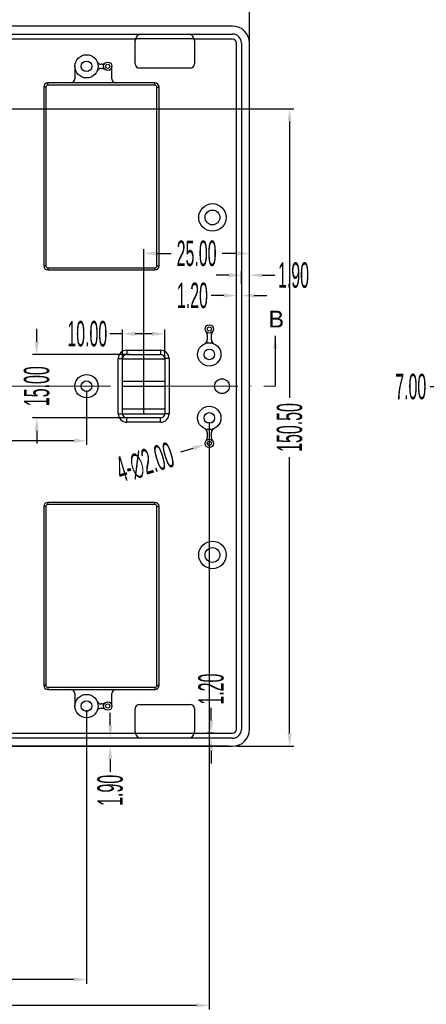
# Model space of a CAD drawing. Header units: millimetres. Extents: x 4152 to 5131, y 2288 to 2980.
# Tile 11 of 14: x 4554 to 4650, y 2598 to 2831. Entities that reach past the tile are written whole.
import ezdxf

# ---------------------------------------------------------------- set-up
doc = ezdxf.new("R2010")
doc.units = ezdxf.units.MM
doc.linetypes.add('ACAD_ISO04W100', pattern=[30, 24, -3, 0, -3])
doc.linetypes.add('CENTERLINE', pattern=[30, 12, -1.5, 3, -1.5, 12])
doc.layers.add('框', color=1, linetype='CENTERLINE', lineweight=5)
doc.styles.add('SLDTEXTSTYLE1', font='TXT', dxfattribs={"width": 0.469})
doc.styles.get("Standard").update_dxf_attribs({"font": 'arial.ttf'})
doc.dimstyles.new('副本 SLDDIMSTYLE1', dxfattribs={"dimtxt": 6, "dimasz": 3, "dimexe": 1, "dimexo": 1, "dimgap": 0.875, "dimtad": 0, "dimrnd": 1e-09, "dimzin": 4, "dimdsep": 46, "dimtxsty": 'SLDTEXTSTYLE1', "dimcen": 0.09, "dimclrd": 4, "dimclre": 4, "dimclrt": 6, "dimadec": 0, "dimazin": 0, "dimtfac": 1, "dimtofl": 0, "dimtmove": 0, "dimatfit": 3, "dimfxl": 1, "dimtolj": 1, "dimtzin": 12, "dimarcsym": 0})

# ---------------------------------------------------------------- blocks, each defined once
blk = doc.blocks.new('*D407')
at = {"color": 4, "lineweight": -2, "transparency": 16777216}
for p, q in [((4438.09, 2825.5), (4438.09, 2855.85)), ((4441.09, 2854.85), (4516.35, 2854.85)), ((4605.09, 2854.85), (4529.83, 2854.85)), ((4608.09, 2825.5), (4608.09, 2855.85))]:
    blk.add_line(p, q, dxfattribs=at)
at = {"color": 4, "transparency": 16777216}
for points in [[(4441.09, 2855.35), (4441.09, 2854.35), (4438.09, 2854.85)], [(4605.09, 2855.35), (4605.09, 2854.35), (4608.09, 2854.85)]]:
    blk.add_solid(points, dxfattribs=at)
at = {"layer": 'Defpoints', "color": 0, "transparency": 16777216}
for p in [(4608.09, 2854.85), (4438.09, 2824.5), (4608.09, 2824.5)]:
    blk.add_point(p, dxfattribs=at)
at = {"color": 6, "transparency": 16777216, "insert": (4523.09, 2854.85), "char_height": 6, "attachment_point": 5, "style": 'SLDTEXTSTYLE1'}
blk.add_mtext('\\A1;170.00', dxfattribs=at)
blk = doc.blocks.new('*D431')
at = {"color": 4, "lineweight": -2, "transparency": 16777216}
for p, q in [((4591.89, 2728.66), (4594.76, 2729.53)), ((4598.5, 2730.68), (4598.68, 2730.68)), ((4598.59, 2730.59), (4598.59, 2730.77))]:
    blk.add_line(p, q, dxfattribs=at)
at = {"color": 4, "transparency": 16777216}
blk.add_solid([(4594.62, 2730), (4594.9, 2729.05), (4597.63, 2730.39)], dxfattribs=at)
at = {"layer": 'Defpoints', "color": 0, "transparency": 16777216}
for p in [(4599.55, 2730.97), (4597.63, 2730.39)]:
    blk.add_point(p, dxfattribs=at)
at = {"color": 6, "transparency": 16777216, "insert": (4583.42, 2726.1), "char_height": 6, "attachment_point": 5, "rotation": 16.7878, "style": 'SLDTEXTSTYLE1'}
blk.add_mtext('\\A1;4-∅2.00', dxfattribs=at)
blk = doc.blocks.new('*D433')
at = {"color": 4, "lineweight": -2, "transparency": 16777216}
for p, q in [((4523, 2784.68), (4523.18, 2784.68)), ((4523.09, 2784.59), (4523.09, 2784.77)), ((4530.78, 2780.51), (4528.14, 2781.94))]:
    blk.add_line(p, q, dxfattribs=at)
at = {"color": 4, "transparency": 16777216}
blk.add_solid([(4528.38, 2782.38), (4527.9, 2781.5), (4525.51, 2783.37)], dxfattribs=at)
at = {"layer": 'Defpoints', "color": 0, "transparency": 16777216}
for p in [(4520.67, 2785.99), (4525.51, 2783.37)]:
    blk.add_point(p, dxfattribs=at)
at = {"color": 6, "transparency": 16777216, "insert": (4539.58, 2775.72), "char_height": 6, "attachment_point": 5, "rotation": 331.4971, "style": 'SLDTEXTSTYLE1'}
blk.add_mtext('\\A1;16-∅5.50', dxfattribs=at)
blk = doc.blocks.new('*D437')
at = {"color": 4, "lineweight": -2, "transparency": 16777216}
for p, q in [((4653.79, 2744.06), (4650.79, 2744.06)), ((4656.79, 2743.18), (4656.79, 2743.06)), ((4663.79, 2743.18), (4663.79, 2743.06)), ((4666.79, 2744.06), (4669.79, 2744.06))]:
    blk.add_line(p, q, dxfattribs=at)
at = {"color": 4, "transparency": 16777216}
for points in [[(4653.79, 2744.56), (4653.79, 2743.56), (4656.79, 2744.06)], [(4666.79, 2744.56), (4666.79, 2743.56), (4663.79, 2744.06)]]:
    blk.add_solid(points, dxfattribs=at)
at = {"layer": 'Defpoints', "color": 0, "transparency": 16777216}
for p in [(4656.79, 2744.18), (4656.79, 2744.06), (4663.79, 2744.18)]:
    blk.add_point(p, dxfattribs=at)
at = {"color": 6, "transparency": 16777216, "insert": (4646.17, 2744.06), "char_height": 6, "attachment_point": 5, "style": 'SLDTEXTSTYLE1'}
blk.add_mtext('\\A1;7.00', dxfattribs=at)
blk = doc.blocks.new('*D438')
at = {"color": 4, "lineweight": -2, "transparency": 16777216}
for p, q in [((4575.19, 2664.08), (4575.19, 2667.08)), ((4575.72, 2661.08), (4574.19, 2661.08)), ((4575.94, 2659.18), (4574.19, 2659.18)), ((4575.19, 2656.18), (4575.19, 2653.18))]:
    blk.add_line(p, q, dxfattribs=at)
at = {"color": 4, "transparency": 16777216}
for points in [[(4574.69, 2664.08), (4575.69, 2664.08), (4575.19, 2661.08)], [(4574.69, 2656.18), (4575.69, 2656.18), (4575.19, 2659.18)]]:
    blk.add_solid(points, dxfattribs=at)
at = {"layer": 'Defpoints', "color": 0, "transparency": 16777216}
for p in [(4575.19, 2659.18), (4576.72, 2661.08), (4576.94, 2659.18)]:
    blk.add_point(p, dxfattribs=at)
at = {"color": 6, "transparency": 16777216, "insert": (4575.19, 2648.79), "char_height": 6, "attachment_point": 5, "rotation": 90, "style": 'SLDTEXTSTYLE1'}
blk.add_mtext('\\A1;1.90', dxfattribs=at)
blk = doc.blocks.new('*D439')
at = {"color": 4, "lineweight": -2, "transparency": 16777216}
for p, q in [((4599.01, 2665.28), (4599.01, 2668.28)), ((4599.64, 2662.28), (4598.01, 2662.28)), ((4599.64, 2661.08), (4598.01, 2661.08)), ((4599.01, 2658.08), (4599.01, 2655.08))]:
    blk.add_line(p, q, dxfattribs=at)
at = {"color": 4, "transparency": 16777216}
for points in [[(4598.51, 2665.28), (4599.51, 2665.28), (4599.01, 2662.28)], [(4598.51, 2658.08), (4599.51, 2658.08), (4599.01, 2661.08)]]:
    blk.add_solid(points, dxfattribs=at)
at = {"layer": 'Defpoints', "color": 0, "transparency": 16777216}
for p in [(4599.01, 2662.28), (4600.64, 2662.28), (4600.64, 2661.08)]:
    blk.add_point(p, dxfattribs=at)
at = {"color": 6, "transparency": 16777216, "insert": (4599.01, 2672.67), "char_height": 6, "attachment_point": 5, "rotation": 90, "style": 'SLDTEXTSTYLE1'}
blk.add_mtext('\\A1;1.20', dxfattribs=at)
blk = doc.blocks.new('*D452')
at = {"color": 4, "lineweight": -2, "transparency": 16777216}
for p, q in [((4522.18, 2784.68), (4389.69, 2784.68)), ((4390.69, 2781.68), (4390.69, 2729.14)), ((4390.69, 2662.18), (4390.69, 2714.72)), ((4603.09, 2659.18), (4389.69, 2659.18))]:
    blk.add_line(p, q, dxfattribs=at)
at = {"color": 4, "transparency": 16777216}
for points in [[(4390.19, 2781.68), (4391.19, 2781.68), (4390.69, 2784.68)], [(4390.19, 2662.18), (4391.19, 2662.18), (4390.69, 2659.18)]]:
    blk.add_solid(points, dxfattribs=at)
at = {"layer": 'Defpoints', "color": 0, "transparency": 16777216}
for p in [(4390.69, 2784.68), (4523.18, 2784.68), (4604.09, 2659.18)]:
    blk.add_point(p, dxfattribs=at)
at = {"color": 6, "transparency": 16777216, "insert": (4390.69, 2721.93), "char_height": 6, "attachment_point": 5, "rotation": 90, "style": 'SLDTEXTSTYLE1'}
blk.add_mtext('\\A1;125.50', dxfattribs=at)
blk = doc.blocks.new('*D453')
at = {"color": 4, "lineweight": -2, "transparency": 16777216}
for p, q in [((4523.54, 2809.68), (4618.56, 2809.68)), ((4617.56, 2806.68), (4617.56, 2741.4)), ((4617.56, 2662.18), (4617.56, 2727.46)), ((4605.09, 2659.18), (4618.56, 2659.18))]:
    blk.add_line(p, q, dxfattribs=at)
at = {"color": 4, "transparency": 16777216}
for points in [[(4617.06, 2806.68), (4618.06, 2806.68), (4617.56, 2809.68)], [(4617.06, 2662.18), (4618.06, 2662.18), (4617.56, 2659.18)]]:
    blk.add_solid(points, dxfattribs=at)
at = {"layer": 'Defpoints', "color": 0, "transparency": 16777216}
for p in [(4522.54, 2809.68), (4604.09, 2659.18), (4617.56, 2659.18)]:
    blk.add_point(p, dxfattribs=at)
at = {"color": 6, "transparency": 16777216, "insert": (4617.56, 2734.43), "char_height": 6, "attachment_point": 5, "rotation": 90, "style": 'SLDTEXTSTYLE1'}
blk.add_mtext('\\A1;150.50', dxfattribs=at)
blk = doc.blocks.new('*D461')
at = {"color": 4, "lineweight": -2, "transparency": 16777216}
for p, q in [((4569.59, 2667.68), (4569.59, 2603.12)), ((4438.09, 2662.18), (4438.09, 2603.12)), ((4441.09, 2604.12), (4497.1, 2604.12)), ((4566.59, 2604.12), (4510.58, 2604.12))]:
    blk.add_line(p, q, dxfattribs=at)
at = {"color": 4, "transparency": 16777216}
for points in [[(4441.09, 2604.62), (4441.09, 2603.62), (4438.09, 2604.12)], [(4566.59, 2604.62), (4566.59, 2603.62), (4569.59, 2604.12)]]:
    blk.add_solid(points, dxfattribs=at)
at = {"layer": 'Defpoints', "color": 0, "transparency": 16777216}
for p in [(4569.59, 2668.68), (4438.09, 2663.18), (4569.59, 2604.12)]:
    blk.add_point(p, dxfattribs=at)
at = {"color": 6, "transparency": 16777216, "insert": (4503.84, 2604.12), "char_height": 6, "attachment_point": 5, "style": 'SLDTEXTSTYLE1'}
blk.add_mtext('\\A1;131.50', dxfattribs=at)
blk = doc.blocks.new('*D462')
at = {"color": 4, "lineweight": -2, "transparency": 16777216}
for p, q in [((4476.59, 2743.18), (4476.59, 2730.31)), ((4569.59, 2743.18), (4569.59, 2730.31)), ((4479.59, 2731.31), (4517.06, 2731.31)), ((4566.59, 2731.31), (4529.12, 2731.31))]:
    blk.add_line(p, q, dxfattribs=at)
at = {"color": 4, "transparency": 16777216}
for points in [[(4479.59, 2731.81), (4479.59, 2730.81), (4476.59, 2731.31)], [(4566.59, 2731.81), (4566.59, 2730.81), (4569.59, 2731.31)]]:
    blk.add_solid(points, dxfattribs=at)
at = {"layer": 'Defpoints', "color": 0, "transparency": 16777216}
for p in [(4476.59, 2744.18), (4569.59, 2744.18), (4569.59, 2731.31)]:
    blk.add_point(p, dxfattribs=at)
at = {"color": 6, "transparency": 16777216, "insert": (4523.09, 2731.31), "char_height": 6, "attachment_point": 5, "style": 'SLDTEXTSTYLE1'}
blk.add_mtext('\\A1;93.00', dxfattribs=at)
blk = doc.blocks.new('*D463')
at = {"color": 4, "lineweight": -2, "transparency": 16777216}
for p, q in [((4598.59, 2735.68), (4598.59, 2597.03)), ((4438.09, 2662.18), (4438.09, 2597.03)), ((4441.09, 2598.03), (4511.37, 2598.03)), ((4595.59, 2598.03), (4525.31, 2598.03))]:
    blk.add_line(p, q, dxfattribs=at)
at = {"color": 4, "transparency": 16777216}
for points in [[(4441.09, 2598.53), (4441.09, 2597.53), (4438.09, 2598.03)], [(4595.59, 2598.53), (4595.59, 2597.53), (4598.59, 2598.03)]]:
    blk.add_solid(points, dxfattribs=at)
at = {"layer": 'Defpoints', "color": 0, "transparency": 16777216}
for p in [(4598.59, 2736.68), (4438.09, 2663.18), (4438.09, 2598.03)]:
    blk.add_point(p, dxfattribs=at)
at = {"color": 6, "transparency": 16777216, "insert": (4518.34, 2598.03), "char_height": 6, "attachment_point": 5, "style": 'SLDTEXTSTYLE1'}
blk.add_mtext('\\A1;160.50', dxfattribs=at)
blk = doc.blocks.new('*D398')
at = {"color": 4, "lineweight": -2, "transparency": 16777216}
for p, q in [((4603.19, 2770.37), (4600.19, 2770.37)), ((4606.19, 2768.31), (4606.19, 2771.37)), ((4608.09, 2768.31), (4608.09, 2771.37)), ((4611.09, 2770.37), (4614.09, 2770.37))]:
    blk.add_line(p, q, dxfattribs=at)
at = {"color": 4, "transparency": 16777216}
for points in [[(4603.19, 2770.87), (4603.19, 2769.87), (4606.19, 2770.37)], [(4611.09, 2770.87), (4611.09, 2769.87), (4608.09, 2770.37)]]:
    blk.add_solid(points, dxfattribs=at)
at = {"layer": 'Defpoints', "color": 0, "transparency": 16777216}
for p in [(4608.09, 2770.37), (4606.19, 2767.31), (4608.09, 2767.31)]:
    blk.add_point(p, dxfattribs=at)
at = {"color": 6, "transparency": 16777216, "insert": (4618.48, 2770.37), "char_height": 6, "attachment_point": 5, "style": 'SLDTEXTSTYLE1'}
blk.add_mtext('\\A1;1.90', dxfattribs=at)
blk = doc.blocks.new('*D399')
at = {"color": 4, "lineweight": -2, "transparency": 16777216}
for p, q in [((4601.99, 2765.57), (4598.99, 2765.57)), ((4609.19, 2765.57), (4612.19, 2765.57))]:
    blk.add_line(p, q, dxfattribs=at)
at = {"color": 4, "transparency": 16777216}
for points in [[(4601.99, 2766.07), (4601.99, 2765.07), (4604.99, 2765.57)], [(4609.19, 2766.07), (4609.19, 2765.07), (4606.19, 2765.57)]]:
    blk.add_solid(points, dxfattribs=at)
at = {"layer": 'Defpoints', "color": 0, "transparency": 16777216}
for p in [(4604.99, 2765.57), (4604.99, 2765.57), (4606.19, 2765.57)]:
    blk.add_point(p, dxfattribs=at)
at = {"color": 6, "transparency": 16777216, "insert": (4594.6, 2765.57), "char_height": 6, "attachment_point": 5, "style": 'SLDTEXTSTYLE1'}
blk.add_mtext('\\A1;1.20', dxfattribs=at)
blk = doc.blocks.new('*D400')
at = {"color": 4, "lineweight": -2, "transparency": 16777216}
for p, q in [((4583.09, 2737.68), (4583.09, 2776.52)), ((4586.09, 2775.52), (4589.56, 2775.52)), ((4605.09, 2775.52), (4601.62, 2775.52)), ((4608.09, 2746.9), (4608.09, 2776.52))]:
    blk.add_line(p, q, dxfattribs=at)
at = {"color": 4, "transparency": 16777216}
for points in [[(4586.09, 2776.02), (4586.09, 2775.02), (4583.09, 2775.52)], [(4605.09, 2776.02), (4605.09, 2775.02), (4608.09, 2775.52)]]:
    blk.add_solid(points, dxfattribs=at)
at = {"layer": 'Defpoints', "color": 0, "transparency": 16777216}
for p in [(4583.09, 2775.52), (4608.09, 2745.9), (4583.09, 2736.68)]:
    blk.add_point(p, dxfattribs=at)
at = {"color": 6, "transparency": 16777216, "insert": (4595.59, 2775.52), "char_height": 6, "attachment_point": 5, "style": 'SLDTEXTSTYLE1'}
blk.add_mtext('\\A1;25.00', dxfattribs=at)
blk = doc.blocks.new('*D401')
at = {"color": 4, "lineweight": -2, "transparency": 16777216}
for p, q in [((4578.09, 2756.54), (4575.09, 2756.54)), ((4578.09, 2750.42), (4578.09, 2757.54)), ((4585.09, 2756.54), (4581.09, 2756.54)), ((4588.09, 2750.42), (4588.09, 2757.54))]:
    blk.add_line(p, q, dxfattribs=at)
at = {"color": 4, "transparency": 16777216}
for points in [[(4581.09, 2757.04), (4581.09, 2756.04), (4578.09, 2756.54)], [(4585.09, 2757.04), (4585.09, 2756.04), (4588.09, 2756.54)]]:
    blk.add_solid(points, dxfattribs=at)
at = {"layer": 'Defpoints', "color": 0, "transparency": 16777216}
for p in [(4578.09, 2756.54), (4578.09, 2749.42), (4588.09, 2749.42)]:
    blk.add_point(p, dxfattribs=at)
at = {"color": 6, "transparency": 16777216, "insert": (4569.76, 2756.54), "char_height": 6, "attachment_point": 5, "style": 'SLDTEXTSTYLE1'}
blk.add_mtext('\\A1;10.00', dxfattribs=at)
blk = doc.blocks.new('*D402')
at = {"color": 4, "lineweight": -2, "transparency": 16777216}
for p, q in [((4557.82, 2754.68), (4557.82, 2757.68)), ((4579.82, 2751.68), (4556.82, 2751.68)), ((4579.82, 2736.68), (4556.82, 2736.68)), ((4557.82, 2733.68), (4557.82, 2730.68))]:
    blk.add_line(p, q, dxfattribs=at)
at = {"color": 4, "transparency": 16777216}
for points in [[(4557.32, 2754.68), (4558.32, 2754.68), (4557.82, 2751.68)], [(4557.32, 2733.68), (4558.32, 2733.68), (4557.82, 2736.68)]]:
    blk.add_solid(points, dxfattribs=at)
at = {"layer": 'Defpoints', "color": 0, "transparency": 16777216}
for p in [(4580.82, 2751.68), (4557.82, 2736.68), (4580.82, 2736.68)]:
    blk.add_point(p, dxfattribs=at)
at = {"color": 6, "transparency": 16777216, "insert": (4557.82, 2744.18), "char_height": 6, "attachment_point": 5, "rotation": 90, "style": 'SLDTEXTSTYLE1'}
blk.add_mtext('\\A1;15.00', dxfattribs=at)

msp = doc.modelspace()

# ---------------------------------------------------------------- linework, layer by layer
at = {"color": 7, "linetype": 'Continuous'}
for p, q in [((4604.089, 2829.181), (4442.089, 2829.181)), ((4442.089, 2827.281), (4604.089, 2827.281)), ((4595.024, 2826.181), (4581.155, 2826.181)), ((4581.12, 2826.081), (4530.059, 2826.081)), ((4581.089, 2820.281), (4581.089, 2825.781)), ((4604.089, 2826.081), (4595.059, 2826.081)), ((4595.089, 2825.781), (4595.089, 2820.281)), ((4604.989, 2663.181), (4604.989, 2825.181)), ((4606.189, 2825.181), (4606.189, 2663.181)), ((4608.089, 2663.181), (4608.089, 2825.181)), ((4566.839, 2819.681), (4566.839, 2816.756)), ((4573.266, 2820.181), (4573.026, 2820.181)), ((4573.026, 2819.181), (4573.266, 2819.181)), ((4575.589, 2816.756), (4575.589, 2819.681)), ((4594.089, 2819.281), (4582.089, 2819.281)), ((4559.464, 2814.756), (4559.464, 2772.606)), ((4559.964, 2814.756), (4559.464, 2814.756)), ((4559.964, 2814.756), (4559.964, 2772.606)), ((4560.464, 2815.256), (4560.464, 2815.756)), ((4585.714, 2815.756), (4560.464, 2815.756)), ((4585.714, 2815.256), (4560.464, 2815.256)), ((4585.714, 2815.256), (4585.714, 2815.756)), ((4586.214, 2772.606), (4586.214, 2814.756)), ((4586.214, 2814.756), (4586.714, 2814.756)), ((4586.714, 2772.606), (4586.714, 2814.756)), ((4559.964, 2772.606), (4559.464, 2772.606)), ((4560.464, 2772.106), (4585.714, 2772.106)), ((4560.464, 2772.106), (4560.464, 2771.606)), ((4560.464, 2771.606), (4585.714, 2771.606)), ((4585.714, 2772.106), (4585.714, 2771.606)), ((4586.214, 2772.606), (4586.714, 2772.606)), ((4598.089, 2756.358), (4598.089, 2755.118)), ((4599.089, 2755.118), (4599.089, 2756.358)), ((4579.089, 2752.681), (4587.089, 2752.681)), ((4579.089, 2752.681), (4579.089, 2751.681)), ((4587.089, 2752.681), (4587.089, 2751.681)), ((4577.089, 2750.681), (4578.089, 2750.681)), ((4577.089, 2737.681), (4577.089, 2750.681)), ((4578.089, 2737.681), (4578.089, 2750.681)), ((4588.089, 2750.581), (4578.089, 2750.581)), ((4579.089, 2751.681), (4587.089, 2751.681)), ((4589.089, 2750.681), (4588.089, 2750.681)), ((4588.089, 2750.681), (4588.089, 2737.681)), ((4589.089, 2750.681), (4589.089, 2737.681)), ((4588.089, 2745.281), (4578.089, 2745.281)), ((4588.089, 2744.081), (4578.089, 2744.081)), ((4588.089, 2738.781), (4578.089, 2738.781)), ((4577.089, 2737.681), (4578.089, 2737.681)), ((4588.089, 2737.581), (4578.089, 2737.581)), ((4587.089, 2736.681), (4579.089, 2736.681)), ((4579.089, 2735.681), (4579.089, 2736.681)), ((4587.089, 2735.681), (4579.089, 2735.681)), ((4587.089, 2735.681), (4587.089, 2736.681)), ((4589.089, 2737.681), (4588.089, 2737.681)), ((4598.089, 2733.244), (4598.089, 2732.004)), ((4599.089, 2732.004), (4599.089, 2733.244)), ((4559.964, 2715.756), (4559.464, 2715.756)), ((4559.464, 2715.756), (4559.464, 2673.606)), ((4559.964, 2715.756), (4559.964, 2673.606)), ((4585.714, 2716.756), (4560.464, 2716.756)), ((4560.464, 2716.256), (4560.464, 2716.756)), ((4585.714, 2716.256), (4560.464, 2716.256)), ((4585.714, 2716.256), (4585.714, 2716.756)), ((4586.214, 2715.756), (4586.714, 2715.756)), ((4586.214, 2673.606), (4586.214, 2715.756)), ((4586.714, 2673.606), (4586.714, 2715.756)), ((4559.964, 2673.606), (4559.464, 2673.606)), ((4560.464, 2673.106), (4585.714, 2673.106)), ((4560.464, 2673.106), (4560.464, 2672.606)), ((4585.714, 2673.106), (4585.714, 2672.606)), ((4586.214, 2673.606), (4586.714, 2673.606)), ((4560.464, 2672.606), (4585.714, 2672.606)), ((4566.839, 2671.606), (4566.839, 2668.681)), ((4575.589, 2668.681), (4575.589, 2671.606)), ((4573.266, 2669.181), (4573.026, 2669.181)), ((4573.026, 2668.181), (4573.723, 2668.181)), ((4582.089, 2669.081), (4594.089, 2669.081)), ((4581.089, 2662.581), (4581.089, 2668.081)), ((4595.089, 2668.081), (4595.089, 2662.581)), ((4530.059, 2662.281), (4581.12, 2662.281)), ((4595.024, 2662.181), (4581.155, 2662.181)), ((4595.059, 2662.281), (4604.089, 2662.281)), ((4604.089, 2661.081), (4442.089, 2661.081)), ((4442.089, 2659.181), (4604.089, 2659.181))]:
    msp.add_line(p, q, dxfattribs=at)
for centre, radius in [((4569.589, 2819.681), 2.75), ((4569.589, 2819.681), 1.25), ((4574.589, 2819.681), 1), ((4574.589, 2819.681), 0.5), ((4599.339, 2784.014), 3.25), ((4599.339, 2784.014), 1.75), ((4598.589, 2757.681), 1), ((4598.589, 2757.681), 0.5), ((4598.589, 2751.681), 2.75), ((4598.589, 2751.681), 1.25), ((4569.589, 2744.181), 2.75), ((4569.589, 2744.181), 1.25), ((4601.588, 2744.181), 1.75), ((4598.589, 2736.681), 2.75), ((4598.589, 2736.681), 1.25), ((4598.589, 2730.681), 1), ((4598.589, 2730.681), 0.5), ((4599.339, 2704.348), 3.25), ((4599.339, 2704.348), 1.75), ((4569.589, 2668.681), 2.75), ((4569.589, 2668.681), 1.25), ((4574.589, 2668.681), 1), ((4574.589, 2668.681), 0.5)]:
    msp.add_circle(centre, radius, dxfattribs=at)
for centre, radius, start, end in [((4604.089, 2825.181), 4, 0, 90), ((4582.589, 2825.781), 1.5, 90, 180), ((4593.589, 2825.781), 1.5, 0, 90), ((4604.089, 2825.181), 2.1, 0, 90), ((4604.089, 2825.181), 0.9, 0, 90), ((4573.026, 2821.181), 1, 203.57818, 270), ((4573.026, 2818.181), 1, 90, 156.42182), ((4573.266, 2821.181), 1, 270, 311.40962), ((4573.266, 2818.181), 1, 48.59038, 90), ((4582.089, 2820.281), 1, 180, 270), ((4594.089, 2820.281), 1, 270, 0), ((4560.464, 2814.756), 1, 90, 180), ((4560.464, 2814.756), 0.5, 90, 180), ((4565.839, 2816.756), 1, 270, 0), ((4576.589, 2816.756), 1, 180, 270), ((4585.714, 2814.756), 1, 0, 90), ((4585.714, 2814.756), 0.5, 0, 90), ((4560.464, 2772.606), 1, 180, 270), ((4560.464, 2772.606), 0.5, 180, 270), ((4585.714, 2772.606), 1, 270, 0), ((4585.714, 2772.606), 0.5, 270, 0), ((4597.089, 2756.358), 1, 0, 41.40962), ((4600.089, 2756.358), 1, 138.59038, 180), ((4597.089, 2755.118), 1, 293.57818, 0), ((4600.089, 2755.118), 1, 180, 246.42182), ((4579.089, 2750.681), 2, 90, 180), ((4587.089, 2750.681), 2, 0, 90), ((4579.089, 2750.681), 1, 90, 180), ((4587.089, 2750.681), 1, 0, 90), ((4579.089, 2737.681), 2, 180, 270), ((4579.089, 2737.681), 1, 180, 270), ((4587.089, 2737.681), 2, 270, 0), ((4587.089, 2737.681), 1, 270, 0), ((4597.089, 2733.244), 1, 0, 66.42182), ((4600.089, 2733.244), 1, 113.57818, 180), ((4597.089, 2732.004), 1, 318.59038, 0), ((4600.089, 2732.004), 1, 180, 221.40962), ((4560.464, 2715.756), 1, 90, 180), ((4560.464, 2715.756), 0.5, 90, 180), ((4585.714, 2715.756), 1, 0, 90), ((4585.714, 2715.756), 0.5, 0, 90), ((4560.464, 2673.606), 1, 180, 270), ((4560.464, 2673.606), 0.5, 180, 270), ((4585.714, 2673.606), 1, 270, 0), ((4585.714, 2673.606), 0.5, 270, 0), ((4565.839, 2671.606), 1, 0, 90), ((4576.589, 2671.606), 1, 90, 180), ((4573.026, 2670.181), 1, 203.57818, 270), ((4573.026, 2667.181), 1, 90, 156.42182), ((4573.266, 2670.181), 1, 270, 311.40962), ((4582.089, 2668.081), 1, 90, 180), ((4594.089, 2668.081), 1, 0, 90), ((4582.589, 2662.581), 1.5, 180, 270), ((4593.589, 2662.581), 1.5, 270, 0), ((4604.089, 2663.181), 4, 270, 0), ((4604.089, 2663.181), 2.1, 270, 0), ((4604.089, 2663.181), 0.9, 270, 0)]:
    msp.add_arc(centre, radius, start, end, dxfattribs=at)
at = {"layer": '框', "linetype": 'ACAD_ISO04W100'}
msp.add_line((4430.852, 2744.181), (4614.141, 2744.181), dxfattribs=at)

# ---------------------------------------------------------------- texts
at = {"color": 7, "linetype": 'Continuous', "insert": (4612.553, 2762.003), "char_height": 3.969, "width": 3.175, "attachment_point": 1, "line_spacing_factor": 0.9}
msp.add_mtext('B', dxfattribs=at)

# ---------------------------------------------------------------- dimensions: what is measured, and where the dimension line sits
for base, p1, p2, picture, middle in [((4608.089, 2854.852), (4438.089, 2824.501), (4608.089, 2824.501), '*D407', (4523.089, 2854.852)), ((4583.089, 2775.521), (4608.089, 2745.897), (4583.089, 2736.681), '*D400', (4595.589, 2775.521)), ((4608.089, 2770.371), (4606.189, 2767.309), (4608.089, 2767.309), '*D398', (4618.482, 2770.371)), ((4604.989, 2765.575), (4606.189, 2765.575), (4604.989, 2765.575), '*D399', (4594.597, 2765.575)), ((4578.089, 2756.538), (4588.089, 2749.424), (4578.089, 2749.424), '*D401', (4569.759, 2756.538)), ((4656.794, 2744.064), (4663.794, 2744.181), (4656.794, 2744.181), '*D437', (4646.167, 2744.064)), ((4569.589, 2731.31), (4476.589, 2744.181), (4569.589, 2744.181), '*D462', (4523.089, 2731.31)), ((4438.089, 2598.033), (4598.589, 2736.681), (4438.089, 2663.181), '*D463', (4518.339, 2598.033)), ((4569.589, 2604.119), (4438.089, 2663.181), (4569.589, 2668.681), '*D461', (4503.839, 2604.119))]:
    dim = msp.add_linear_dim(base=base, p1=p1, p2=p2, dimstyle='副本 SLDDIMSTYLE1')
    dim.commit()
    dim.dimension.update_dxf_attribs({"geometry": picture, "text_midpoint": middle})
for base, p1, p2, picture, middle in [((4617.555, 2659.181), (4522.539, 2809.681), (4604.089, 2659.181), '*D453', (4617.555, 2734.431)), ((4390.686, 2784.681), (4604.089, 2659.181), (4523.179, 2784.681), '*D452', (4390.686, 2721.931)), ((4557.822, 2736.681), (4580.816, 2751.681), (4580.816, 2736.681), '*D402', (4557.822, 2744.181)), ((4599.01, 2662.281), (4600.64, 2661.081), (4600.64, 2662.281), '*D439', (4599.01, 2672.674)), ((4575.192, 2659.181), (4576.722, 2661.081), (4576.939, 2659.181), '*D438', (4575.192, 2648.789))]:
    dim = msp.add_linear_dim(base=base, p1=p1, p2=p2, angle=90, dimstyle='副本 SLDDIMSTYLE1')
    dim.commit()
    dim.dimension.update_dxf_attribs({"geometry": picture, "text_midpoint": middle})
for p1, p2, text, picture, middle in [((4520.673, 2785.993), (4525.506, 2783.369), '16-<>', '*D433', (4539.585, 2775.724)), ((4599.547, 2730.97), (4597.632, 2730.392), '4-<>', '*D431', (4583.417, 2726.104))]:
    dim = msp.add_diameter_dim_2p(p1=p1, p2=p2, text=text, dimstyle='副本 SLDDIMSTYLE1')
    dim.commit()
    dim.dimension.update_dxf_attribs({"geometry": picture, "text_midpoint": middle})

# ---------------------------------------------------------------- leaders
at = {"color": 7, "linetype": 'Continuous'}
msp.add_leader([(4614.141, 2756.05), (4614.141, 2744.181)], dimstyle='副本 SLDDIMSTYLE1', dxfattribs=at)

doc.saveas('drawing.dxf')
